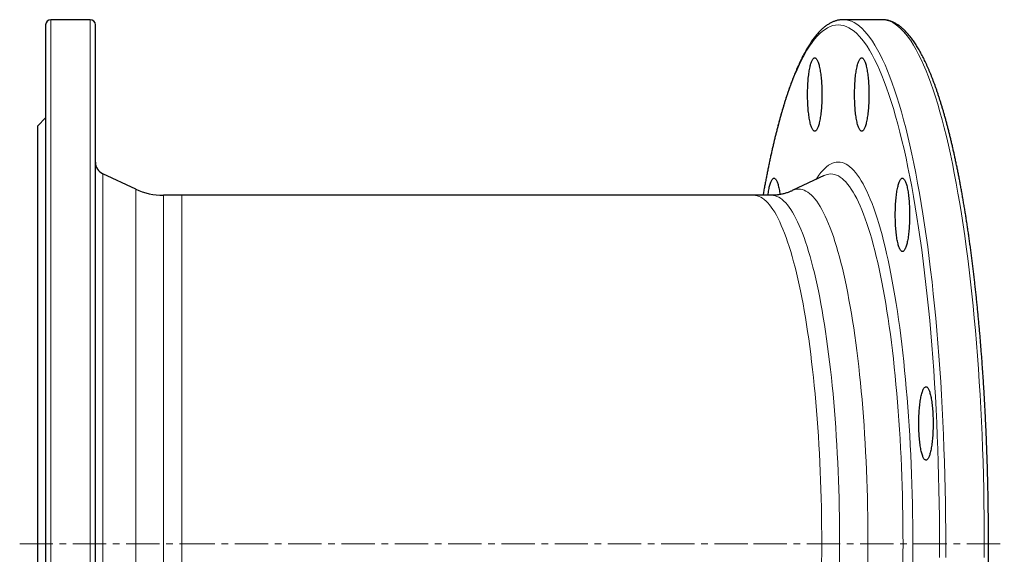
# Model space of a CAD drawing. Header units: millimetres. Extents: x 119 to 1100, y 74 to 1079.
# Tile 2 of 3: x 122 to 497, y 270 to 474. Entities that reach past the tile are written whole.
import ezdxf

# ---------------------------------------------------------------- set-up
doc = ezdxf.new("R2010")
doc.units = ezdxf.units.MM
doc.linetypes.add('CENTERX2', pattern=[20.32, 12.7, -2.54, 2.54, -2.54])
doc.layers.add('FORMAT', color=7, linetype='Continuous')

msp = doc.modelspace()

# ---------------------------------------------------------------- linework, layer by layer
at = {"color": 7, "linetype": 'Continuous', "lineweight": 25}
for p, q in [((148.38, 473.57), (133.38, 473.57)), ((435.59, 473.57), (435.6, 473.57)), ((450.31, 473.57), (435.6, 473.57)), ((450.31, 473.57), (450.31, 473.57)), ((131.38, 471.57), (131.38, 75.57)), ((150.38, 75.57), (150.38, 471.57)), ((131.38, 436.07), (128.38, 433.07)), ((128.38, 114.07), (128.38, 433.07)), ((165.73, 408.91), (153.27, 414.72)), ((428.25, 414.11), (416.13, 408.33)), ((428.25, 414.11), (428.25, 414.11)), ((183.27, 406.57), (176.3, 406.57)), ((401.38, 406.57), (183.27, 406.57)), ((408.22, 406.57), (401.38, 406.57))]:
    msp.add_line(p, q, dxfattribs=at)
at = {"color": 8, "linetype": 'Continuous', "lineweight": 18}
for p, q in [((133.38, 473.57), (133.38, 73.57)), ((148.38, 73.57), (148.38, 473.57)), ((153.27, 414.72), (153.27, 132.41)), ((165.73, 138.22), (165.73, 408.91)), ((176.3, 406.57), (176.3, 140.57)), ((183.27, 406.57), (183.27, 140.57))]:
    msp.add_line(p, q, dxfattribs=at)
at = {"color": 8, "linetype": 'Continuous', "lineweight": 18, "flags": 128}
for points in [[(435.6, 473.57), (436.62, 473.5), (437.64, 473.29), (438.66, 472.95), (439.68, 472.47), (440.69, 471.86), (441.7, 471.1), (442.71, 470.22), (443.71, 469.2), (444.71, 468.04), (445.7, 466.75), (446.68, 465.33), (447.65, 463.78), (448.62, 462.09), (449.58, 460.28), (450.53, 458.34), (451.47, 456.28), (452.39, 454.08), (453.31, 451.77), (454.21, 449.33), (455.11, 446.77), (455.98, 444.09), (456.85, 441.3), (457.7, 438.39), (458.53, 435.37), (459.35, 432.24), (460.15, 429), (460.94, 425.65), (461.71, 422.2), (462.46, 418.64), (463.19, 414.99), (463.9, 411.24), (464.59, 407.39), (465.27, 403.46), (465.92, 399.43), (466.55, 395.32), (467.16, 391.12), (467.75, 386.85), (468.32, 382.49), (468.87, 378.07), (469.39, 373.57), (469.89, 369), (470.36, 364.36), (470.81, 359.67), (471.24, 354.91), (471.64, 350.1), (472.02, 345.24), (472.38, 340.33), (472.71, 335.37), (473.01, 330.37), (473.29, 325.33), (473.54, 320.26), (473.76, 315.15), (473.96, 310.01), (474.13, 304.85), (474.28, 299.67), (474.4, 294.47), (474.49, 289.26), (474.56, 284.03), (474.6, 278.8), (474.61, 273.57)], [(489.31, 268.33), (489.33, 273.57), (489.31, 278.8), (489.27, 284.03), (489.21, 289.26), (489.11, 294.47), (488.99, 299.67), (488.85, 304.85), (488.67, 310.01), (488.47, 315.15), (488.25, 320.26), (488, 325.33), (487.72, 330.37), (487.42, 335.37), (487.09, 340.33), (486.74, 345.24), (486.36, 350.1), (485.95, 354.91), (485.53, 359.67), (485.07, 364.36), (484.6, 369), (484.1, 373.57), (483.58, 378.07), (483.03, 382.49), (482.46, 386.85), (481.87, 391.12), (481.26, 395.32), (480.63, 399.43), (479.98, 403.46), (479.3, 407.39), (478.61, 411.24), (477.9, 414.99), (477.17, 418.64), (476.42, 422.2), (475.65, 425.65), (474.86, 429), (474.06, 432.24), (473.24, 435.37), (472.41, 438.39), (471.56, 441.3), (470.7, 444.09), (469.82, 446.77), (468.93, 449.33), (468.02, 451.77), (467.11, 454.08), (466.18, 456.28), (465.24, 458.34), (464.29, 460.28), (463.33, 462.09), (462.37, 463.78), (461.39, 465.33), (460.41, 466.75), (459.42, 468.04), (458.42, 469.2), (457.42, 470.22), (456.41, 471.1), (455.4, 471.86), (454.39, 472.47), (453.37, 472.95), (452.35, 473.29), (451.33, 473.5), (450.31, 473.57)], [(472.26, 273.57), (472.25, 278.75), (472.21, 283.93), (472.14, 289.1), (472.05, 294.26), (471.93, 299.41), (471.79, 304.54), (471.62, 309.65), (471.42, 314.73), (471.2, 319.79), (470.95, 324.81), (470.67, 329.8), (470.37, 334.75), (470.05, 339.66), (469.7, 344.52), (469.32, 349.34), (468.92, 354.1), (468.5, 358.81), (468.05, 363.46), (467.58, 368.04), (467.09, 372.57), (466.57, 377.02), (466.03, 381.4), (465.47, 385.71), (464.89, 389.95), (464.28, 394.1), (463.65, 398.17), (463.01, 402.16), (462.34, 406.05), (461.65, 409.86), (460.95, 413.57), (460.22, 417.19), (459.48, 420.71), (458.72, 424.13), (457.94, 427.44), (457.15, 430.65), (456.34, 433.75), (455.51, 436.74), (454.67, 439.62), (453.82, 442.39), (452.95, 445.04), (452.07, 447.57), (451.17, 449.99), (450.26, 452.28), (449.35, 454.45), (448.42, 456.49), (447.48, 458.42), (446.53, 460.21), (445.57, 461.88), (444.61, 463.41), (443.63, 464.82), (442.65, 466.1), (441.67, 467.24), (440.67, 468.25), (439.68, 469.13), (438.68, 469.87), (437.67, 470.48), (436.67, 470.96), (435.66, 471.29), (434.65, 471.5), (433.64, 471.57), (432.62, 471.5), (431.61, 471.29), (430.6, 470.96), (429.6, 470.48), (428.59, 469.87), (427.59, 469.13), (426.6, 468.25), (425.6, 467.24), (424.62, 466.1), (423.64, 464.82), (422.66, 463.41), (421.7, 461.88), (420.74, 460.21), (419.79, 458.42), (418.85, 456.49), (417.92, 454.45), (417.01, 452.28), (416.1, 449.99), (415.2, 447.57), (414.32, 445.04), (413.45, 442.39), (412.6, 439.62), (411.76, 436.74), (410.93, 433.75), (410.12, 430.65), (409.33, 427.44), (408.55, 424.13), (407.79, 420.71), (407.05, 417.19), (406.32, 413.57), (405.62, 409.86), (405.02, 406.57)], [(425.17, 412.64), (425.56, 413.25), (426.28, 414.29), (427, 415.23), (427.73, 416.07), (428.46, 416.81), (429.19, 417.46), (429.93, 418.01), (430.66, 418.45), (431.41, 418.8), (432.15, 419.05), (432.89, 419.2), (433.64, 419.25), (434.38, 419.2), (435.12, 419.05), (435.87, 418.8), (436.61, 418.45), (437.35, 418.01), (438.08, 417.46), (438.81, 416.81), (439.54, 416.07), (440.27, 415.23), (440.99, 414.29), (441.71, 413.25), (442.42, 412.12), (443.12, 410.9), (443.82, 409.58), (444.51, 408.16), (445.2, 406.66), (445.87, 405.06), (446.54, 403.37), (447.2, 401.6), (447.85, 399.73), (448.49, 397.78), (449.11, 395.75), (449.73, 393.63), (450.34, 391.43), (450.94, 389.15), (451.52, 386.78), (452.09, 384.35), (452.65, 381.83), (453.2, 379.24), (453.73, 376.58), (454.25, 373.85), (454.76, 371.05), (455.25, 368.18), (455.72, 365.25), (456.18, 362.25), (456.63, 359.2), (457.06, 356.08), (457.47, 352.91), (457.87, 349.69), (458.25, 346.41), (458.61, 343.08), (458.96, 339.71), (459.29, 336.29), (459.6, 332.82), (459.89, 329.32), (460.17, 325.78), (460.43, 322.2), (460.67, 318.59), (460.89, 314.94), (461.09, 311.27), (461.27, 307.58), (461.44, 303.86), (461.58, 300.12), (461.71, 296.36), (461.81, 292.58), (461.9, 288.79), (461.97, 285), (462.02, 281.19), (462.05, 277.38), (462.06, 273.57)], [(458.34, 273.57), (458.33, 277.26), (458.3, 280.95), (458.26, 284.64), (458.19, 288.32), (458.11, 291.99), (458, 295.65), (457.88, 299.29), (457.74, 302.91), (457.58, 306.52), (457.4, 310.1), (457.21, 313.66), (456.99, 317.19), (456.76, 320.68), (456.51, 324.15), (456.25, 327.58), (455.96, 330.98), (455.66, 334.33), (455.34, 337.65), (455, 340.92), (454.65, 344.14), (454.28, 347.32), (453.9, 350.44), (453.5, 353.52), (453.08, 356.53), (452.65, 359.5), (452.2, 362.4), (451.74, 365.24), (451.27, 368.02), (450.78, 370.73), (450.28, 373.38), (449.76, 375.96), (449.23, 378.46), (448.69, 380.9), (448.13, 383.26), (447.57, 385.55), (446.99, 387.76), (446.4, 389.89), (445.8, 391.95), (445.19, 393.92), (444.57, 395.81), (443.94, 397.61), (443.31, 399.34), (442.66, 400.97), (442, 402.52), (441.34, 403.98), (440.67, 405.34), (440, 406.62), (439.31, 407.81), (438.62, 408.91), (437.93, 409.91), (437.23, 410.82), (436.53, 411.64), (435.82, 412.36), (435.11, 412.98), (434.4, 413.51), (433.68, 413.95), (432.96, 414.28), (432.25, 414.53), (431.52, 414.67), (430.8, 414.72), (430.08, 414.67), (429.36, 414.53), (428.64, 414.28), (428.25, 414.11)], [(401.38, 406.57), (402.06, 406.52), (402.74, 406.38), (403.42, 406.16), (404.09, 405.84), (404.77, 405.43), (405.44, 404.93), (406.11, 404.34), (406.78, 403.66), (407.44, 402.89), (408.1, 402.03), (408.75, 401.09), (409.4, 400.06), (410.04, 398.94), (410.68, 397.73), (411.31, 396.44), (411.93, 395.07), (412.55, 393.61), (413.16, 392.07), (413.76, 390.45), (414.35, 388.75), (414.94, 386.97), (415.51, 385.11), (416.08, 383.17), (416.63, 381.17), (417.18, 379.08), (417.71, 376.93), (418.23, 374.7), (418.74, 372.4), (419.24, 370.04), (419.73, 367.61), (420.2, 365.12), (420.66, 362.56), (421.11, 359.94), (421.55, 357.27), (421.97, 354.53), (422.37, 351.74), (422.76, 348.9), (423.14, 346), (423.5, 343.06), (423.85, 340.07), (424.18, 337.03), (424.5, 333.95), (424.8, 330.82), (425.08, 327.66), (425.35, 324.46), (425.6, 321.23), (425.84, 317.96), (426.06, 314.67), (426.26, 311.34), (426.44, 307.99), (426.61, 304.61), (426.76, 301.22), (426.89, 297.8), (427.01, 294.37), (427.11, 290.93), (427.19, 287.47), (427.25, 284), (427.29, 280.53), (427.32, 277.05), (427.33, 273.57), (427.32, 270.08), (427.29, 266.61)], [(434.17, 273.57), (434.16, 277.05), (434.13, 280.53), (434.09, 284), (434.02, 287.47), (433.94, 290.93), (433.85, 294.37), (433.73, 297.8), (433.6, 301.22), (433.45, 304.61), (433.28, 307.99), (433.1, 311.34), (432.9, 314.67), (432.68, 317.96), (432.44, 321.23), (432.19, 324.46), (431.92, 327.66), (431.64, 330.82), (431.34, 333.95), (431.02, 337.03), (430.69, 340.07), (430.34, 343.06), (429.98, 346), (429.6, 348.9), (429.21, 351.74), (428.8, 354.53), (428.38, 357.27), (427.95, 359.94), (427.5, 362.56), (427.04, 365.12), (426.57, 367.61), (426.08, 370.04), (425.58, 372.4), (425.07, 374.7), (424.55, 376.93), (424.01, 379.08), (423.47, 381.17), (422.91, 383.17), (422.35, 385.11), (421.78, 386.97), (421.19, 388.75), (420.6, 390.45), (420, 392.07), (419.39, 393.61), (418.77, 395.07), (418.15, 396.44), (417.52, 397.73), (416.88, 398.94), (416.24, 400.06), (415.59, 401.09), (414.93, 402.03), (414.28, 402.89), (413.61, 403.66), (412.95, 404.34), (412.28, 404.93), (411.6, 405.43), (410.93, 405.84), (410.25, 406.16), (409.58, 406.38), (408.9, 406.52), (408.22, 406.57)], [(416.13, 408.33), (416.51, 408.49), (417.2, 408.72), (417.89, 408.86), (418.58, 408.91), (419.27, 408.86), (419.96, 408.72), (420.65, 408.49), (421.34, 408.17), (422.03, 407.75), (422.71, 407.24), (423.39, 406.64), (424.07, 405.95), (424.74, 405.17), (425.41, 404.3), (426.08, 403.34), (426.74, 402.28), (427.39, 401.15), (428.04, 399.92), (428.68, 398.61), (429.32, 397.21), (429.95, 395.72), (430.57, 394.16), (431.18, 392.51), (431.78, 390.78), (432.38, 388.96), (432.96, 387.07), (433.54, 385.11), (434.1, 383.06), (434.65, 380.94), (435.2, 378.75), (435.73, 376.48), (436.25, 374.15), (436.76, 371.74), (437.25, 369.27), (437.73, 366.73), (438.2, 364.13), (438.66, 361.46), (439.1, 358.74), (439.53, 355.96), (439.94, 353.12), (440.34, 350.22), (440.72, 347.28), (441.09, 344.28), (441.45, 341.24), (441.78, 338.15), (442.11, 335.01), (442.41, 331.83), (442.7, 328.61), (442.97, 325.36), (443.23, 322.07), (443.47, 318.74), (443.69, 315.39), (443.9, 312.01), (444.08, 308.6), (444.25, 305.16), (444.41, 301.71), (444.54, 298.23), (444.66, 294.74), (444.76, 291.23), (444.84, 287.71), (444.9, 284.18), (444.95, 280.65), (444.98, 277.11), (444.98, 273.57), (444.98, 270.02), (444.95, 266.48)], [(434.13, 266.61), (434.16, 270.08), (434.17, 273.57)], [(458.3, 266.18), (458.33, 269.87), (458.34, 273.57)], [(462.06, 273.57), (462.05, 269.75), (462.02, 265.94)], [(472.25, 268.38), (472.26, 273.57)], [(474.61, 273.57), (474.6, 268.33)]]:
    msp.add_lwpolyline(points, dxfattribs=at)
at = {"color": 7, "linetype": 'Continuous', "lineweight": 25, "flags": 128}
for points in [[(427.4, 445.02), (427.4, 444.34), (427.39, 443.66), (427.37, 442.98), (427.35, 442.31), (427.32, 441.64), (427.29, 440.98), (427.25, 440.34), (427.2, 439.7), (427.15, 439.08), (427.09, 438.47), (427.02, 437.87), (426.95, 437.29), (426.87, 436.73), (426.79, 436.19), (426.71, 435.68), (426.62, 435.18), (426.52, 434.71), (426.42, 434.26), (426.32, 433.83), (426.21, 433.44), (426.1, 433.07), (425.98, 432.73), (425.86, 432.42), (425.74, 432.13), (425.62, 431.88), (425.49, 431.66), (425.36, 431.47), (425.23, 431.32), (425.1, 431.19), (424.97, 431.1), (424.84, 431.04), (424.71, 431.02), (424.57, 431.03), (424.44, 431.07), (424.31, 431.14), (424.18, 431.25), (424.05, 431.39), (423.92, 431.56), (423.79, 431.77), (423.67, 432), (423.54, 432.27), (423.42, 432.57), (423.31, 432.89), (423.19, 433.25), (423.08, 433.63), (422.98, 434.04), (422.88, 434.48), (422.78, 434.94), (422.68, 435.42), (422.59, 435.93), (422.51, 436.46), (422.43, 437.01), (422.36, 437.58), (422.29, 438.17), (422.23, 438.77), (422.17, 439.39), (422.12, 440.02), (422.08, 440.66), (422.04, 441.31), (422.01, 441.97), (421.98, 442.64), (421.96, 443.32), (421.95, 444), (421.94, 444.68), (421.94, 445.36), (421.95, 446.04), (421.96, 446.72), (421.98, 447.39), (422.01, 448.06), (422.04, 448.72), (422.08, 449.38), (422.12, 450.02), (422.17, 450.65), (422.23, 451.27), (422.29, 451.87), (422.36, 452.46), (422.43, 453.02), (422.51, 453.57), (422.59, 454.1), (422.68, 454.61), (422.78, 455.1), (422.88, 455.56), (422.98, 455.99), (423.08, 456.4), (423.19, 456.79), (423.31, 457.14), (423.42, 457.47), (423.54, 457.77), (423.67, 458.03), (423.79, 458.27), (423.92, 458.47), (424.05, 458.64), (424.18, 458.79), (424.31, 458.89), (424.44, 458.97), (424.57, 459.01), (424.71, 459.02), (424.84, 458.99), (424.97, 458.93), (425.1, 458.84), (425.23, 458.72), (425.36, 458.56), (425.49, 458.37), (425.62, 458.15), (425.74, 457.9), (425.86, 457.62), (425.98, 457.31), (426.1, 456.97), (426.21, 456.6), (426.32, 456.2), (426.42, 455.78), (426.52, 455.33), (426.62, 454.86), (426.71, 454.36), (426.79, 453.84), (426.87, 453.3), (426.95, 452.74), (427.02, 452.17), (427.09, 451.57), (427.15, 450.96), (427.2, 450.34), (427.25, 449.7), (427.29, 449.05), (427.32, 448.39), (427.35, 447.73), (427.37, 447.06), (427.39, 446.38), (427.4, 445.7), (427.4, 445.02)], [(445.33, 445.02), (445.33, 444.34), (445.32, 443.66), (445.3, 442.98), (445.28, 442.31), (445.25, 441.64), (445.21, 440.98), (445.17, 440.34), (445.12, 439.7), (445.07, 439.08), (445.01, 438.47), (444.95, 437.87), (444.88, 437.29), (444.8, 436.73), (444.72, 436.19), (444.63, 435.68), (444.54, 435.18), (444.45, 434.71), (444.34, 434.26), (444.24, 433.83), (444.13, 433.44), (444.02, 433.07), (443.91, 432.73), (443.79, 432.42), (443.67, 432.13), (443.54, 431.88), (443.42, 431.66), (443.29, 431.47), (443.16, 431.32), (443.03, 431.19), (442.9, 431.1), (442.76, 431.04), (442.63, 431.02), (442.5, 431.03), (442.37, 431.07), (442.23, 431.14), (442.1, 431.25), (441.97, 431.39), (441.84, 431.56), (441.72, 431.77), (441.59, 432), (441.47, 432.27), (441.35, 432.57), (441.23, 432.89), (441.12, 433.25), (441.01, 433.63), (440.9, 434.04), (440.8, 434.48), (440.7, 434.94), (440.61, 435.42), (440.52, 435.93), (440.44, 436.46), (440.36, 437.01), (440.28, 437.58), (440.22, 438.17), (440.15, 438.77), (440.1, 439.39), (440.05, 440.02), (440, 440.66), (439.96, 441.31), (439.93, 441.97), (439.91, 442.64), (439.89, 443.32), (439.87, 444), (439.87, 444.68), (439.87, 445.36), (439.87, 446.04), (439.89, 446.72), (439.91, 447.39), (439.93, 448.06), (439.96, 448.72), (440, 449.38), (440.05, 450.02), (440.1, 450.65), (440.15, 451.27), (440.22, 451.87), (440.28, 452.46), (440.36, 453.02), (440.44, 453.57), (440.52, 454.1), (440.61, 454.61), (440.7, 455.1), (440.8, 455.56), (440.9, 455.99), (441.01, 456.4), (441.12, 456.79), (441.23, 457.14), (441.35, 457.47), (441.47, 457.77), (441.59, 458.03), (441.72, 458.27), (441.84, 458.47), (441.97, 458.64), (442.1, 458.79), (442.23, 458.89), (442.37, 458.97), (442.5, 459.01), (442.63, 459.02), (442.76, 458.99), (442.9, 458.93), (443.03, 458.84), (443.16, 458.72), (443.29, 458.56), (443.42, 458.37), (443.54, 458.15), (443.67, 457.9), (443.79, 457.62), (443.91, 457.31), (444.02, 456.97), (444.13, 456.6), (444.24, 456.2), (444.34, 455.78), (444.45, 455.33), (444.54, 454.86), (444.63, 454.36), (444.72, 453.84), (444.8, 453.3), (444.88, 452.74), (444.95, 452.17), (445.01, 451.57), (445.07, 450.96), (445.12, 450.34), (445.17, 449.7), (445.21, 449.05), (445.25, 448.39), (445.28, 447.73), (445.3, 447.06), (445.32, 446.38), (445.33, 445.7), (445.33, 445.02)], [(406.84, 406.57), (406.91, 407.08), (406.99, 407.63), (407.07, 408.16), (407.16, 408.67), (407.25, 409.16), (407.35, 409.62), (407.45, 410.05), (407.56, 410.46), (407.67, 410.85), (407.78, 411.2), (407.9, 411.53), (408.02, 411.83), (408.14, 412.09), (408.27, 412.33), (408.39, 412.53), (408.52, 412.7), (408.65, 412.84), (408.78, 412.95), (408.92, 413.03), (409.05, 413.07), (409.18, 413.08), (409.32, 413.05), (409.45, 412.99), (409.58, 412.9), (409.71, 412.78), (409.84, 412.62), (409.97, 412.43), (410.09, 412.21), (410.22, 411.96), (410.34, 411.68), (410.46, 411.37), (410.57, 411.03), (410.68, 410.66), (410.79, 410.26), (410.9, 409.84), (411, 409.39), (411.09, 408.92), (411.18, 408.42), (411.27, 407.9), (411.35, 407.36), (411.42, 406.84)], [(460.85, 399.08), (460.85, 398.4), (460.84, 397.72), (460.82, 397.04), (460.8, 396.37), (460.77, 395.7), (460.74, 395.04), (460.7, 394.4), (460.65, 393.76), (460.59, 393.14), (460.53, 392.53), (460.47, 391.93), (460.4, 391.35), (460.32, 390.79), (460.24, 390.25), (460.16, 389.74), (460.06, 389.24), (459.97, 388.77), (459.87, 388.32), (459.76, 387.89), (459.66, 387.5), (459.54, 387.13), (459.43, 386.79), (459.31, 386.47), (459.19, 386.19), (459.07, 385.94), (458.94, 385.72), (458.81, 385.53), (458.68, 385.38), (458.55, 385.25), (458.42, 385.16), (458.29, 385.1), (458.15, 385.08), (458.02, 385.09), (457.89, 385.13), (457.76, 385.2), (457.63, 385.31), (457.5, 385.45), (457.37, 385.62), (457.24, 385.83), (457.11, 386.06), (456.99, 386.33), (456.87, 386.63), (456.76, 386.95), (456.64, 387.31), (456.53, 387.69), (456.43, 388.1), (456.32, 388.54), (456.23, 389), (456.13, 389.48), (456.04, 389.99), (455.96, 390.52), (455.88, 391.07), (455.81, 391.64), (455.74, 392.23), (455.68, 392.83), (455.62, 393.45), (455.57, 394.08), (455.53, 394.72), (455.49, 395.37), (455.46, 396.03), (455.43, 396.7), (455.41, 397.38), (455.4, 398.06), (455.39, 398.74), (455.39, 399.42), (455.4, 400.1), (455.41, 400.78), (455.43, 401.45), (455.46, 402.12), (455.49, 402.78), (455.53, 403.44), (455.57, 404.08), (455.62, 404.71), (455.68, 405.33), (455.74, 405.93), (455.81, 406.52), (455.88, 407.08), (455.96, 407.63), (456.04, 408.16), (456.13, 408.67), (456.23, 409.16), (456.32, 409.62), (456.43, 410.05), (456.53, 410.46), (456.64, 410.85), (456.76, 411.2), (456.87, 411.53), (456.99, 411.83), (457.11, 412.09), (457.24, 412.33), (457.37, 412.53), (457.5, 412.7), (457.63, 412.84), (457.76, 412.95), (457.89, 413.03), (458.02, 413.07), (458.15, 413.08), (458.29, 413.05), (458.42, 412.99), (458.55, 412.9), (458.68, 412.78), (458.81, 412.62), (458.94, 412.43), (459.07, 412.21), (459.19, 411.96), (459.31, 411.68), (459.43, 411.37), (459.54, 411.03), (459.66, 410.66), (459.76, 410.26), (459.87, 409.84), (459.97, 409.39), (460.06, 408.92), (460.16, 408.42), (460.24, 407.9), (460.32, 407.36), (460.4, 406.8), (460.47, 406.22), (460.53, 405.63), (460.59, 405.02), (460.65, 404.4), (460.7, 403.76), (460.74, 403.11), (460.77, 402.45), (460.8, 401.79), (460.82, 401.12), (460.84, 400.44), (460.85, 399.76), (460.85, 399.08)], [(469.82, 319.51), (469.81, 318.82), (469.8, 318.14), (469.79, 317.47), (469.76, 316.8), (469.73, 316.13), (469.7, 315.47), (469.66, 314.83), (469.61, 314.19), (469.56, 313.56), (469.5, 312.95), (469.43, 312.36), (469.36, 311.78), (469.29, 311.22), (469.2, 310.68), (469.12, 310.16), (469.03, 309.67), (468.93, 309.19), (468.83, 308.75), (468.73, 308.32), (468.62, 307.93), (468.51, 307.56), (468.39, 307.22), (468.27, 306.9), (468.15, 306.62), (468.03, 306.37), (467.9, 306.15), (467.77, 305.96), (467.65, 305.81), (467.51, 305.68), (467.38, 305.59), (467.25, 305.53), (467.12, 305.51), (466.98, 305.52), (466.85, 305.56), (466.72, 305.63), (466.59, 305.74), (466.46, 305.88), (466.33, 306.05), (466.2, 306.26), (466.08, 306.49), (465.95, 306.76), (465.84, 307.06), (465.72, 307.38), (465.6, 307.74), (465.49, 308.12), (465.39, 308.53), (465.29, 308.97), (465.19, 309.43), (465.09, 309.91), (465.01, 310.42), (464.92, 310.95), (464.84, 311.5), (464.77, 312.07), (464.7, 312.65), (464.64, 313.26), (464.58, 313.87), (464.53, 314.51), (464.49, 315.15), (464.45, 315.8), (464.42, 316.46), (464.39, 317.13), (464.37, 317.81), (464.36, 318.48), (464.35, 319.17), (464.35, 319.85), (464.36, 320.53), (464.37, 321.21), (464.39, 321.88), (464.42, 322.55), (464.45, 323.21), (464.49, 323.87), (464.53, 324.51), (464.58, 325.14), (464.64, 325.76), (464.7, 326.36), (464.77, 326.94), (464.84, 327.51), (464.92, 328.06), (465.01, 328.59), (465.09, 329.1), (465.19, 329.59), (465.29, 330.05), (465.39, 330.48), (465.49, 330.89), (465.6, 331.28), (465.72, 331.63), (465.84, 331.96), (465.95, 332.25), (466.08, 332.52), (466.2, 332.76), (466.33, 332.96), (466.46, 333.13), (466.59, 333.27), (466.72, 333.38), (466.85, 333.46), (466.98, 333.5), (467.12, 333.51), (467.25, 333.48), (467.38, 333.42), (467.51, 333.33), (467.65, 333.21), (467.77, 333.05), (467.9, 332.86), (468.03, 332.64), (468.15, 332.39), (468.27, 332.11), (468.39, 331.8), (468.51, 331.46), (468.62, 331.09), (468.73, 330.69), (468.83, 330.27), (468.93, 329.82), (469.03, 329.35), (469.12, 328.85), (469.2, 328.33), (469.29, 327.79), (469.36, 327.23), (469.43, 326.65), (469.5, 326.06), (469.56, 325.45), (469.61, 324.82), (469.66, 324.19), (469.7, 323.54), (469.73, 322.88), (469.76, 322.22), (469.79, 321.54), (469.8, 320.87), (469.81, 320.19), (469.82, 319.51)]]:
    msp.add_lwpolyline(points, dxfattribs=at)
at = {"color": 7, "linetype": 'Continuous', "lineweight": 25}
for centre, radius, start, end in [((133.38, 471.57), 2, 90, 180), ((148.38, 471.57), 2, 0, 90), ((155.38, 419.25), 5, 180, 245), ((176.3, 431.57), 25, 245, 270)]:
    msp.add_arc(centre, radius, start, end, dxfattribs=at)
for points, knots in [([(435.59, 473.56), (435.48, 473.56), (435.2, 473.56), (434.74, 473.53), (434.21, 473.47), (433.68, 473.38), (433.15, 473.26), (432.62, 473.1), (432.1, 472.92), (431.57, 472.71), (431.05, 472.47), (430.52, 472.2), (430, 471.9), (429.47, 471.56), (428.95, 471.19), (428.43, 470.8), (427.91, 470.37), (427.39, 469.91), (426.88, 469.41), (426.37, 468.89), (425.86, 468.34), (425.35, 467.76), (424.85, 467.14), (424.35, 466.5), (423.86, 465.83), (423.37, 465.13), (422.88, 464.41), (422.4, 463.65), (421.92, 462.87), (421.45, 462.06), (420.98, 461.22), (420.51, 460.36), (420.04, 459.47), (419.58, 458.55), (419.13, 457.61), (418.68, 456.64), (418.23, 455.65), (417.78, 454.63), (417.34, 453.58), (416.9, 452.5), (416.46, 451.41), (416.03, 450.28), (415.6, 449.13), (415.18, 447.96), (414.75, 446.76), (414.34, 445.53), (413.92, 444.28), (413.51, 443.01), (413.1, 441.71), (412.7, 440.38), (412.3, 439.04), (411.9, 437.66), (411.5, 436.27), (411.11, 434.85), (410.73, 433.41), (410.35, 431.94), (409.97, 430.45), (409.59, 428.94), (409.22, 427.41), (408.85, 425.85), (408.49, 424.27), (408.13, 422.67), (407.78, 421.05), (407.42, 419.4), (407.08, 417.74), (406.73, 416.05), (406.39, 414.34), (406.06, 412.61), (405.73, 410.87), (405.4, 409.1), (405.14, 407.66), (404.99, 406.81), (404.95, 406.57)], [0, 0, 0, 0, 0.007985, 0.021037, 0.034102, 0.047207, 0.060378, 0.073639, 0.087011, 0.100513, 0.114157, 0.127953, 0.141903, 0.156007, 0.170257, 0.184642, 0.199149, 0.213762, 0.228462, 0.243234, 0.25806, 0.272926, 0.28782, 0.302731, 0.317651, 0.332572, 0.347488, 0.362395, 0.377291, 0.392174, 0.407044, 0.421899, 0.43674, 0.451565, 0.466377, 0.481174, 0.495958, 0.51073, 0.525488, 0.540235, 0.554971, 0.569696, 0.584412, 0.599118, 0.613815, 0.628503, 0.643184, 0.657858, 0.672524, 0.687184, 0.701838, 0.716486, 0.731128, 0.745765, 0.760398, 0.775026, 0.789649, 0.804269, 0.818884, 0.833496, 0.848105, 0.86271, 0.877312, 0.891911, 0.906508, 0.921101, 0.935693, 0.950282, 0.964869, 0.979453, 0.994036, 1, 1, 1, 1]), ([(450.31, 73.57), (450.42, 73.57), (450.71, 73.57), (451.17, 73.6), (451.7, 73.66), (452.23, 73.75), (452.76, 73.88), (453.28, 74.03), (453.81, 74.21), (454.33, 74.42), (454.86, 74.66), (455.38, 74.93), (455.91, 75.24), (456.43, 75.57), (456.95, 75.94), (457.48, 76.34), (458, 76.77), (458.51, 77.23), (459.03, 77.72), (459.54, 78.24), (460.05, 78.79), (460.55, 79.38), (461.06, 79.99), (461.55, 80.63), (462.05, 81.3), (462.54, 82), (463.02, 82.73), (463.51, 83.48), (463.98, 84.26), (464.46, 85.07), (464.93, 85.91), (465.4, 86.77), (465.86, 87.66), (466.32, 88.58), (466.78, 89.52), (467.23, 90.49), (467.68, 91.49), (468.13, 92.51), (468.57, 93.55), (469.01, 94.63), (469.44, 95.73), (469.87, 96.85), (470.3, 98), (470.73, 99.18), (471.15, 100.38), (471.57, 101.6), (471.98, 102.85), (472.4, 104.13), (472.8, 105.43), (473.21, 106.75), (473.61, 108.1), (474.01, 109.47), (474.4, 110.86), (474.79, 112.28), (475.18, 113.73), (475.56, 115.19), (475.94, 116.68), (476.31, 118.19), (476.68, 119.73), (477.05, 121.28), (477.42, 122.86), (477.77, 124.46), (478.13, 126.09), (478.48, 127.73), (478.83, 129.4), (479.17, 131.08), (479.51, 132.79), (479.85, 134.52), (480.18, 136.27), (480.5, 138.03), (480.83, 139.82), (481.14, 141.63), (481.46, 143.46), (481.76, 145.31), (482.07, 147.17), (482.37, 149.05), (482.66, 150.96), (482.95, 152.88), (483.24, 154.81), (483.52, 156.77), (483.8, 158.74), (484.07, 160.73), (484.34, 162.74), (484.6, 164.76), (484.86, 166.8), (485.11, 168.85), (485.36, 170.92), (485.6, 173.01), (485.84, 175.11), (486.07, 177.22), (486.29, 179.35), (486.52, 181.49), (486.73, 183.64), (486.95, 185.81), (487.15, 187.99), (487.35, 190.19), (487.55, 192.4), (487.74, 194.61), (487.93, 196.84), (488.11, 199.09), (488.28, 201.34), (488.45, 203.6), (488.61, 205.87), (488.77, 208.16), (488.93, 210.45), (489.07, 212.75), (489.22, 215.06), (489.35, 217.38), (489.48, 219.71), (489.61, 222.05), (489.73, 224.39), (489.84, 226.74), (489.95, 229.1), (490.06, 231.47), (490.15, 233.84), (490.25, 236.21), (490.33, 238.59), (490.41, 240.98), (490.49, 243.37), (490.56, 245.77), (490.62, 248.17), (490.68, 250.58), (490.73, 252.98), (490.77, 255.39), (490.82, 257.81), (490.85, 260.22), (490.88, 262.64), (490.9, 265.06), (490.92, 267.48), (490.93, 269.9), (490.94, 272.33), (490.94, 274.75), (490.93, 277.17), (490.92, 279.59), (490.9, 282.01), (490.88, 284.43), (490.85, 286.85), (490.82, 289.27), (490.78, 291.68), (490.73, 294.09), (490.68, 296.5), (490.62, 298.9), (490.56, 301.3), (490.49, 303.7), (490.41, 306.09), (490.33, 308.48), (490.25, 310.86), (490.16, 313.24), (490.06, 315.61), (489.96, 317.97), (489.85, 320.33), (489.73, 322.68), (489.61, 325.03), (489.49, 327.36), (489.36, 329.69), (489.22, 332.01), (489.08, 334.32), (488.93, 336.62), (488.78, 338.92), (488.62, 341.2), (488.46, 343.47), (488.29, 345.74), (488.11, 347.99), (487.93, 350.23), (487.75, 352.46), (487.55, 354.68), (487.36, 356.89), (487.16, 359.08), (486.95, 361.26), (486.74, 363.43), (486.52, 365.59), (486.3, 367.73), (486.07, 369.86), (485.84, 371.97), (485.6, 374.07), (485.36, 376.16), (485.11, 378.23), (484.86, 380.28), (484.61, 382.32), (484.34, 384.34), (484.08, 386.35), (483.81, 388.34), (483.53, 390.31), (483.25, 392.27), (482.96, 394.2), (482.67, 396.12), (482.38, 398.03), (482.08, 399.91), (481.77, 401.78), (481.46, 403.62), (481.15, 405.45), (480.83, 407.26), (480.51, 409.05), (480.19, 410.82), (479.86, 412.56), (479.52, 414.29), (479.18, 416), (478.84, 417.69), (478.49, 419.35), (478.14, 421), (477.79, 422.62), (477.43, 424.22), (477.06, 425.8), (476.7, 427.36), (476.33, 428.89), (475.95, 430.4), (475.57, 431.89), (475.19, 433.36), (474.8, 434.8), (474.41, 436.22), (474.02, 437.62), (473.62, 438.99), (473.22, 440.33), (472.82, 441.66), (472.41, 442.96), (472, 444.23), (471.59, 445.48), (471.17, 446.71), (470.75, 447.91), (470.32, 449.08), (469.89, 450.23), (469.46, 451.36), (469.03, 452.46), (468.59, 453.53), (468.15, 454.58), (467.7, 455.6), (467.25, 456.59), (466.8, 457.56), (466.35, 458.5), (465.89, 459.42), (465.42, 460.31), (464.96, 461.17), (464.49, 462.01), (464.01, 462.82), (463.54, 463.6), (463.06, 464.36), (462.57, 465.09), (462.08, 465.79), (461.59, 466.46), (461.09, 467.1), (460.59, 467.72), (460.08, 468.3), (459.57, 468.86), (459.05, 469.39), (458.53, 469.89), (458.01, 470.35), (457.48, 470.79), (456.95, 471.2), (456.42, 471.57), (455.89, 471.91), (455.35, 472.22), (454.81, 472.49), (454.28, 472.74), (453.74, 472.95), (453.2, 473.13), (452.67, 473.28), (452.13, 473.4), (451.6, 473.48), (451.06, 473.54), (450.63, 473.57), (450.38, 473.56), (450.31, 473.56)], [0, 0, 0, 0, 0.002177, 0.005658, 0.009142, 0.012637, 0.016149, 0.019685, 0.023252, 0.026852, 0.030491, 0.03417, 0.03789, 0.041651, 0.045451, 0.049288, 0.053156, 0.057053, 0.060974, 0.064913, 0.068867, 0.072831, 0.076803, 0.08078, 0.084758, 0.088737, 0.092715, 0.09669, 0.100663, 0.104632, 0.108597, 0.112559, 0.116517, 0.12047, 0.12442, 0.128366, 0.132309, 0.136248, 0.140184, 0.144117, 0.148046, 0.151973, 0.155898, 0.159819, 0.163739, 0.167656, 0.171571, 0.175484, 0.179395, 0.183305, 0.187213, 0.191119, 0.195024, 0.198927, 0.202829, 0.20673, 0.21063, 0.214529, 0.218426, 0.222323, 0.226219, 0.230114, 0.234008, 0.237901, 0.241794, 0.245686, 0.249577, 0.253467, 0.257357, 0.261247, 0.265136, 0.269024, 0.272912, 0.276799, 0.280686, 0.284573, 0.288459, 0.292345, 0.29623, 0.300116, 0.304, 0.307885, 0.311769, 0.315653, 0.319536, 0.32342, 0.327303, 0.331186, 0.335068, 0.338951, 0.342833, 0.346715, 0.350597, 0.354479, 0.35836, 0.362241, 0.366123, 0.370004, 0.373885, 0.377765, 0.381646, 0.385526, 0.389407, 0.393287, 0.397167, 0.401047, 0.404927, 0.408807, 0.412687, 0.416567, 0.420446, 0.424326, 0.428205, 0.432085, 0.435964, 0.439843, 0.443723, 0.447602, 0.451481, 0.45536, 0.459239, 0.463118, 0.466997, 0.470876, 0.474755, 0.478634, 0.482513, 0.486392, 0.490271, 0.49415, 0.498029, 0.501908, 0.505787, 0.509665, 0.513544, 0.517423, 0.521302, 0.525181, 0.52906, 0.532939, 0.536818, 0.540697, 0.544576, 0.548455, 0.552334, 0.556213, 0.560093, 0.563972, 0.567851, 0.57173, 0.57561, 0.579489, 0.583369, 0.587248, 0.591128, 0.595008, 0.598888, 0.602768, 0.606648, 0.610528, 0.614408, 0.618288, 0.622169, 0.626049, 0.62993, 0.633811, 0.637692, 0.641573, 0.645454, 0.649336, 0.653217, 0.657099, 0.660981, 0.664863, 0.668746, 0.672628, 0.676511, 0.680394, 0.684277, 0.688161, 0.692044, 0.695928, 0.699813, 0.703697, 0.707582, 0.711467, 0.715353, 0.719239, 0.723125, 0.727012, 0.730899, 0.734787, 0.738675, 0.742564, 0.746453, 0.750342, 0.754233, 0.758123, 0.762015, 0.765907, 0.7698, 0.773693, 0.777588, 0.781483, 0.785379, 0.789276, 0.793174, 0.797073, 0.800973, 0.804874, 0.808777, 0.812681, 0.816586, 0.820492, 0.824401, 0.828311, 0.832222, 0.836136, 0.840051, 0.843969, 0.847889, 0.851811, 0.855736, 0.859664, 0.863594, 0.867527, 0.871464, 0.875404, 0.879347, 0.883294, 0.887244, 0.891199, 0.895157, 0.89912, 0.903086, 0.907056, 0.91103, 0.915007, 0.918986, 0.922967, 0.926947, 0.930926, 0.9349, 0.938867, 0.942823, 0.946765, 0.950688, 0.954588, 0.958459, 0.962297, 0.966098, 0.969859, 0.973578, 0.977255, 0.980891, 0.984488, 0.98805, 0.991583, 0.995092, 0.998584, 1, 1, 1, 1]), ([(416.13, 408.32), (416.11, 408.32), (415.94, 408.23), (415.58, 408.07), (415.05, 407.85), (414.49, 407.64), (413.89, 407.44), (413.27, 407.25), (412.62, 407.08), (411.94, 406.93), (411.25, 406.81), (410.53, 406.7), (409.8, 406.63), (409.06, 406.58), (408.53, 406.56), (408.25, 406.57), (408.22, 406.57)], [0, 0, 0, 0, 0.006321, 0.084442, 0.163198, 0.24265, 0.322841, 0.403797, 0.485522, 0.567996, 0.65117, 0.734971, 0.8193, 0.904032, 0.989026, 1, 1, 1, 1])]:
    msp.add_open_spline(points, degree=3, knots=knots, dxfattribs=at)
at = {"layer": 'FORMAT', "linetype": 'CENTERX2', "lineweight": 18}
for p, q in [((121.5, 273.57), (183.27, 273.57)), ((183.27, 273.57), (403.38, 273.57)), ((401.38, 273.57), (496.96, 273.57))]:
    msp.add_line(p, q, dxfattribs=at)

doc.saveas('drawing.dxf')
